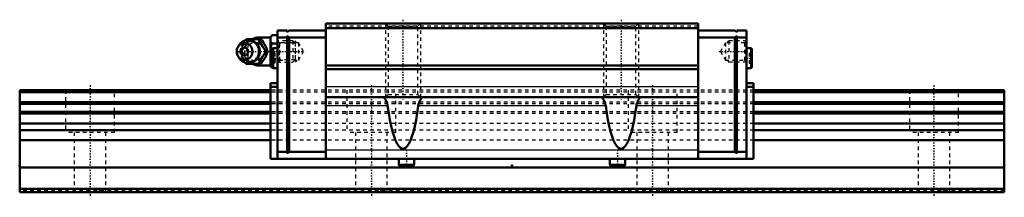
# Model space of a CAD drawing. Header units: millimetres. Extents: x -20 to 260, y -1 to 49.
import ezdxf

# ---------------------------------------------------------------- set-up
doc = ezdxf.new("R2010")
doc.units = ezdxf.units.MM
doc.linetypes.add('Center', pattern=[1.5, 0.45, -0.5, 0.05, -0.5])
doc.linetypes.add('Dashed', pattern=[2, 1, -1])
for name, color, linetype, lineweight in [('2d ConnectionPoints', 7, 'Continuous', 50), ('AM_0', 7, 'Continuous', 50), ('AM_4', 3, 'Continuous', 25), ('AM_5', 3, 'Continuous', 25), ('AM_7', 7, 'Center', 25), ('AM_9', 6, 'Dashed', 25)]:
    doc.layers.add(name, color=color, linetype=linetype, lineweight=lineweight)

# ---------------------------------------------------------------- blocks, each defined once
blk = doc.blocks.new('1_biovrsg8mbffoh9g5i8mxqlsi________0_in_HSR35M1LA1SS280LG200BM6F7130001_0')
at = {"layer": 'AM_0'}
for p, q in [((44.21, 43.18), (44.45, 43.5)), ((44.45, 43.5), (48.63, 43.5)), ((51.3, 44), (48, 44)), ((51.8, 44.62), (51.3, 44.12)), ((51.3, 44.12), (51.3, 35.88)), ((51.8, 44.62), (53.3, 44.62)), ((51.8, 42.31), (53.3, 42.31)), ((42.5, 41.96), (42.14, 41.44)), ((50.07, 40), (50.51, 40)), ((42.14, 38.56), (42.5, 38.04)), ((44.45, 36.5), (44.22, 36.81)), ((44.45, 36.5), (48.63, 36.5)), ((51.8, 37.69), (51.8, 37.69)), ((48, 36), (51.3, 36)), ((51.3, 35.88), (51.8, 35.38)), ((51.8, 35.38), (51.89, 35.38))]:
    blk.add_line(p, q, dxfattribs=at)
for points in [[(48.2, 43.5), (48.38, 42.95), (48.6, 42.38), (48.78, 41.98), (49.01, 41.55), (49.25, 41.15), (49.52, 40.75), (49.8, 40.37), (50.07, 40)], [(50.51, 40), (50.38, 40.36), (50.25, 40.73), (50.08, 41.13), (49.89, 41.53), (49.58, 42.09), (49.23, 42.66), (48.93, 43.09), (48.63, 43.5)], [(51.8, 44.62), (51.51, 44.3), (51.3, 43.96)], [(51.3, 42.97), (51.36, 42.86), (51.55, 42.58), (51.8, 42.31)], [(51.8, 42.31), (51.51, 41.67), (51.3, 40.99)], [(50.07, 40), (49.67, 39.45), (49.27, 38.88), (49.02, 38.48), (48.8, 38.05), (48.61, 37.65), (48.45, 37.25), (48.32, 36.87), (48.2, 36.5)], [(48.63, 36.5), (48.9, 36.86), (49.15, 37.23), (49.41, 37.63), (49.65, 38.03), (49.95, 38.59), (50.2, 39.16), (50.36, 39.59), (50.51, 40)], [(51.3, 39.01), (51.36, 38.8), (51.55, 38.24), (51.8, 37.69)], [(51.8, 37.69), (51.51, 37.37), (51.3, 37.03)], [(51.3, 36.04), (51.36, 35.94), (51.55, 35.65), (51.8, 35.38)]]:
    blk.add_lwpolyline(points, dxfattribs=at)
for centre, radius, start, end in [((44.96, 40), 3.3, 270, 90), ((48, 40), 4, 90, 118.4542), ((48, 40), 4, 241.5482, 270)]:
    blk.add_arc(centre, radius, start, end, dxfattribs=at)
for major_axis in [(0, 2.42), (0, -1.12)]:
    blk.add_ellipse((43.95, 40), major_axis=major_axis, ratio=0.927184, dxfattribs=at)
blk.add_ellipse((44.96, 40), major_axis=(0, 3.3), ratio=0.927184, start_param=2.207257, end_param=7.217521, dxfattribs=at)
at = {"layer": 'AM_4'}
for p, q in [((48, 44), (48, 43.52)), ((48, 36.48), (48, 36))]:
    blk.add_line(p, q, dxfattribs=at)
blk.add_ellipse((45.77, 40), major_axis=(0, 2.97), ratio=0.927184, start_param=3.499913, end_param=5.924864, dxfattribs=at)
at = {"layer": 'AM_5', "linetype": 'Dashed'}
for p, q in [((53.84, 37), (53.84, 43)), ((58.3, 42.39), (53.84, 42.39)), ((58.3, 37.61), (53.84, 37.61))]:
    blk.add_line(p, q, dxfattribs=at)
at = {"layer": 'AM_7'}
for p, q in [((44.96, 36.54), (44.96, 43.47)), ((48, 35.8), (48, 44.2)), ((41.49, 40), (61.09, 40))]:
    blk.add_line(p, q, dxfattribs=at)
at = {"layer": 'AM_9'}
for p, q in [((48, 43.52), (48, 36.48)), ((57.69, 43), (53.3, 43)), ((58.3, 42.39), (57.69, 43)), ((57.69, 43), (57.69, 37)), ((58.3, 42.39), (58.3, 37.61)), ((42.58, 40), (43.01, 40)), ((48.25, 40.02), (48.25, 39.95)), ((51.8, 37.69), (53.3, 37.69)), ((53.3, 37), (57.69, 37)), ((57.69, 37), (58.3, 37.61)), ((51.89, 35.38), (53.3, 35.38))]:
    blk.add_line(p, q, dxfattribs=at)
for points in [[(44.88, 43.5), (44.76, 43.14), (44.62, 42.77), (44.46, 42.37), (44.26, 41.97), (43.96, 41.41), (43.61, 40.84), (43.31, 40.41), (43.01, 40)], [(46.96, 37.52), (46.73, 37.38), (46.47, 37.27), (46.2, 37.18), (45.92, 37.13), (45.63, 37.12), (45.34, 37.13), (45.06, 37.18), (44.79, 37.27), (44.52, 37.39), (44.27, 37.54), (44.03, 37.72), (43.82, 37.92), (43.62, 38.16), (43.45, 38.41), (43.31, 38.68), (43.19, 38.97), (43.1, 39.26), (43.04, 39.57), (43.02, 39.88), (43.02, 40.2), (43.06, 40.51), (43.12, 40.81), (43.22, 41.11), (43.34, 41.39), (43.49, 41.65), (43.66, 41.9), (43.86, 42.12), (44.08, 42.32), (44.32, 42.49), (44.57, 42.63), (44.83, 42.75), (45.11, 42.83), (45.39, 42.87), (45.68, 42.88), (45.96, 42.86), (46.24, 42.8), (46.52, 42.71), (46.78, 42.59), (46.98, 42.47)], [(43.29, 41.76), (43.39, 41.95), (43.64, 42.35), (43.9, 42.75), (44.18, 43.13), (44.21, 43.18)], [(46.98, 42.47), (47.03, 42.44), (47.27, 42.25), (47.37, 42.15)], [(49.14, 41.36), (48.81, 41.68), (48.41, 41.99), (48, 42.25)], [(42.58, 40), (42.76, 40.55), (42.91, 40.95)], [(42.86, 39.18), (42.83, 39.25), (42.7, 39.63), (42.58, 40)], [(43.01, 40), (43.27, 39.64), (43.53, 39.27), (43.79, 38.87), (44.03, 38.47), (44.33, 37.91), (44.58, 37.34), (44.74, 36.91), (44.88, 36.5)], [(49.55, 39.25), (49.67, 39.6), (49.72, 39.95), (49.69, 40.3), (49.59, 40.64), (49.56, 40.73)], [(44.22, 36.81), (44.04, 37.05), (43.65, 37.62), (43.4, 38.03), (43.19, 38.42)], [(47.49, 37.98), (47.43, 37.91), (47.22, 37.71), (46.98, 37.53), (46.96, 37.52)], [(48, 37.75), (48.46, 38.04), (48.84, 38.35), (49.13, 38.64)]]:
    blk.add_lwpolyline(points, dxfattribs=at)
blk.add_arc((48, 40), 4, 118.4542, 241.5482, dxfattribs=at)
for centre, major_axis in [((45.5, 40), (0, -2.97)), ((46.98, 40), (0, -3.44))]:
    blk.add_ellipse(centre, major_axis=major_axis, ratio=0.927184, dxfattribs=at)
for centre, major_axis, start_param, end_param in [((45.77, 40), (0, 2.97), 5.924864, 7.06367), ((46.85, 40), (0, -2.57), 2.639469, 6.785309), ((44.96, 40), (0, 3.3), 0.934336, 2.207257), ((45.77, 40), (0, 2.97), 2.250412, 3.499913)]:
    blk.add_ellipse(centre, major_axis=major_axis, ratio=0.927184, start_param=start_param, end_param=end_param, dxfattribs=at)
blk = doc.blocks.new('2_HSR35M1LASSB_M6F1_Slider_0_in_HSR35M1LA1SS280LG200BM6F7130001_0')
at = {"layer": 'AM_0'}
for p, q in [((172.9, 48), (67.1, 48)), ((67.1, 48), (67.1, 9.5)), ((172.9, 48), (172.9, 9.5)), ((56.1, 46), (53.3, 46)), ((53.3, 46), (53.3, 9.5)), ((56.1, 45.5), (56.6, 46)), ((56.1, 46), (56.1, 45.5)), ((67.1, 46), (56.6, 46)), ((172.9, 46.6), (67.1, 46.6)), ((172.9, 46), (183.4, 46)), ((183.9, 45.5), (183.4, 46)), ((183.9, 46), (186.7, 46)), ((183.9, 46), (183.9, 45.5)), ((186.7, 9.5), (186.7, 46)), ((56.1, 44), (53.3, 44)), ((56.1, 44.5), (56.1, 11)), ((56.6, 44), (56.1, 44.5)), ((67.1, 44), (56.6, 44)), ((56.6, 44), (56.6, 11.5)), ((172.9, 44), (183.4, 44)), ((183.4, 44), (183.9, 44.5)), ((183.4, 44), (183.4, 11.5)), ((183.9, 44.5), (183.9, 11)), ((183.9, 44), (186.7, 44)), ((51.8, 40.57), (51.8, 35.63)), ((53.3, 40.95), (52.17, 40.95)), ((187.82, 40.95), (186.7, 40.95)), ((188.2, 40.57), (188.2, 35.63)), ((52.17, 35.25), (53.3, 35.25)), ((172.9, 36), (67.1, 36)), ((172.9, 35), (67.1, 35)), ((186.7, 35.25), (187.82, 35.25)), ((51.3, 31), (51.3, 9.5)), ((51.3, 31), (53.3, 31)), ((188.7, 31), (186.7, 31)), ((188.7, 31), (188.7, 9.5)), ((51.3, 30), (53.3, 30)), ((188.7, 30), (186.7, 30)), ((172.9, 27), (67.1, 27)), ((56.1, 11.5), (53.3, 11.5)), ((56.1, 11), (56.6, 11.5)), ((67.1, 11.5), (56.6, 11.5)), ((172.9, 11.5), (183.4, 11.5)), ((183.9, 11), (183.4, 11.5)), ((183.9, 11.5), (186.7, 11.5)), ((188.7, 9.5), (51.3, 9.5)), ((87.82, 9.5), (87.82, 7.94)), ((92.18, 7.94), (92.18, 9.5)), ((147.82, 9.5), (147.82, 7.94)), ((152.18, 7.94), (152.18, 9.5)), ((88.25, 7.5), (91.75, 7.5)), ((148.25, 7.5), (151.75, 7.5))]:
    blk.add_line(p, q, dxfattribs=at)
for points in [[(83.51, 27), (83.57, 26.96), (83.66, 26.85), (83.79, 26.68), (83.93, 26.44), (84.11, 26.13), (84.28, 25.75), (84.46, 25.29), (84.6, 24.77), (84.64, 24.52)], [(93.36, 24.52), (93.45, 24.99), (93.59, 25.43), (93.74, 25.82), (93.91, 26.17), (94.1, 26.5), (94.26, 26.75), (94.39, 26.92), (94.47, 27), (94.49, 27)], [(145.51, 27), (145.57, 26.96), (145.66, 26.85), (145.79, 26.68), (145.93, 26.44), (146.11, 26.13), (146.28, 25.75), (146.46, 25.29), (146.6, 24.77), (146.64, 24.52)], [(155.36, 24.52), (155.45, 24.99), (155.59, 25.43), (155.74, 25.82), (155.91, 26.17), (156.1, 26.5), (156.26, 26.75), (156.39, 26.92), (156.47, 27), (156.49, 27)], [(93.36, 24.52), (93.05, 22.44), (92.71, 20.52), (92.35, 18.77), (91.95, 17.21), (91.54, 15.85), (91.1, 14.7), (90.65, 13.77), (90.19, 13.07), (89.71, 12.6), (89.24, 12.36), (88.76, 12.37), (88.28, 12.6), (87.81, 13.08), (87.34, 13.79), (86.89, 14.72), (86.46, 15.87), (86.04, 17.23), (85.65, 18.79), (85.28, 20.54), (84.94, 22.47), (84.64, 24.52)], [(155.36, 24.52), (155.05, 22.44), (154.71, 20.52), (154.35, 18.77), (153.95, 17.21), (153.54, 15.85), (153.1, 14.7), (152.65, 13.77), (152.19, 13.07), (151.71, 12.6), (151.24, 12.36), (150.76, 12.37), (150.28, 12.6), (149.81, 13.08), (149.34, 13.79), (148.89, 14.72), (148.46, 15.87), (148.04, 17.23), (147.65, 18.79), (147.28, 20.54), (146.94, 22.47), (146.64, 24.52)]]:
    blk.add_lwpolyline(points, dxfattribs=at)
for centre, radius, start, end in [((52.17, 40.57), 0.375, 90, 180), ((187.82, 40.57), 0.375, 0, 90), ((52.17, 35.63), 0.375, 180, 270), ((187.82, 35.63), 0.375, 270, 360), ((88.25, 7.94), 0.437, 180, 270), ((91.75, 7.94), 0.437, 270, 0), ((148.25, 7.94), 0.437, 180, 270), ((151.75, 7.94), 0.437, 270, 360)]:
    blk.add_arc(centre, radius, start, end, dxfattribs=at)
at = {"layer": 'AM_4'}
for p, q in [((52.17, 40.95), (52.17, 35.25)), ((187.82, 40.95), (187.82, 35.25)), ((172.9, 30), (67.1, 30)), ((84.64, 24.52), (67.1, 24.52)), ((146.64, 24.52), (93.36, 24.52)), ((172.9, 24.52), (155.36, 24.52)), ((172.9, 11.98), (67.1, 11.98)), ((87.82, 7.94), (92.18, 7.94)), ((147.82, 7.94), (152.18, 7.94))]:
    blk.add_line(p, q, dxfattribs=at)
at = {"layer": 'AM_5', "linetype": 'Dashed'}
for p, q in [((84, 48), (84, 27)), ((94, 48), (94, 27)), ((146, 48), (146, 27)), ((156, 48), (156, 27)), ((58.8, 42.46), (58.3, 43)), ((58.3, 43), (58.3, 37)), ((181.2, 42.46), (181.7, 43)), ((186.7, 43), (181.7, 43)), ((181.7, 43), (181.7, 37)), ((58.8, 37.54), (58.3, 37)), ((181.2, 37.54), (181.7, 37)), ((186.7, 37), (181.7, 37))]:
    blk.add_line(p, q, dxfattribs=at)
at = {"layer": 'AM_7'}
for p, q in [((89, 49.05), (89, 25.95)), ((151, 49.05), (151, 25.95)), ((178.91, 40), (187.07, 40)), ((51.72, 38.1), (53.37, 38.1)), ((186.62, 38.1), (188.28, 38.1)), ((90, 12.09), (90, 7.28)), ((150, 12.09), (150, 7.28))]:
    blk.add_line(p, q, dxfattribs=at)
at = {"layer": 'AM_9'}
for p, q in [((84, 48), (84.81, 47.19)), ((93.19, 47.19), (94, 48)), ((146, 48), (146.81, 47.19)), ((155.19, 47.19), (156, 48)), ((172.9, 47.2), (67.1, 47.2)), ((84.81, 47.19), (84.81, 27.81)), ((84.81, 47.19), (93.19, 47.19)), ((93.19, 27.81), (93.19, 47.19)), ((146.81, 47.19), (146.81, 27.81)), ((146.81, 47.19), (155.19, 47.19)), ((155.19, 27.81), (155.19, 47.19)), ((53.84, 42.46), (53.3, 43)), ((59.3, 42.46), (53.84, 42.46)), ((53.84, 42.46), (53.84, 37.54)), ((60.72, 40), (59.3, 42.46)), ((59.3, 42.46), (59.3, 37.54)), ((180.7, 42.46), (179.28, 40)), ((186.16, 42.46), (180.7, 42.46)), ((180.7, 42.46), (180.7, 37.54)), ((186.7, 43), (186.16, 42.46)), ((186.16, 42.46), (186.16, 37.54)), ((52.55, 39.54), (51.8, 39.54)), ((52.55, 39.54), (52.55, 36.66)), ((59.3, 37.54), (60.72, 40)), ((179.28, 40), (180.7, 37.54)), ((187.45, 39.54), (188.2, 39.54)), ((187.45, 39.54), (187.45, 36.66)), ((52.55, 38.82), (51.8, 38.82)), ((52.55, 37.38), (51.8, 37.38)), ((52.55, 36.66), (51.8, 36.66)), ((53.3, 37), (53.84, 37.54)), ((53.84, 37.54), (59.3, 37.54)), ((180.7, 37.54), (186.16, 37.54)), ((186.16, 37.54), (186.7, 37)), ((187.45, 38.82), (188.2, 38.82)), ((187.45, 37.38), (188.2, 37.38)), ((187.45, 36.66), (188.2, 36.66)), ((188.7, 29), (51.3, 29)), ((188.7, 28.47), (51.3, 28.47)), ((188.7, 25.64), (51.3, 25.64)), ((84.81, 27.81), (84, 27)), ((84.81, 27.81), (93.19, 27.81)), ((94, 27), (93.19, 27.81)), ((146.81, 27.81), (146, 27)), ((146.81, 27.81), (155.19, 27.81)), ((156, 27), (155.19, 27.81)), ((188.7, 25.11), (51.3, 25.11)), ((188.7, 22.88), (51.3, 22.88)), ((188.7, 22.36), (51.3, 22.36)), ((188.7, 19.52), (51.3, 19.52)), ((188.7, 17.68), (51.3, 17.68)), ((188.7, 14.75), (51.3, 14.75))]:
    blk.add_line(p, q, dxfattribs=at)
blk = doc.blocks.new('3_HSR35M1LA128020_Rail_0_in_HSR35M1LA1SS280LG200BM6F7130001_0')
at = {"layer": 'AM_0'}
for p, q in [((51.3, 29), (-20, 29)), ((-20, 29), (-20, 0)), ((51.3, 28.47), (-20, 28.47)), ((260, 29), (188.7, 29)), ((260, 28.47), (188.7, 28.47)), ((260, 29), (260, 0)), ((51.3, 25.64), (-20, 25.64)), ((260, 25.64), (188.7, 25.64)), ((51.3, 25.11), (-20, 25.11)), ((51.3, 22.88), (-20, 22.88)), ((260, 25.11), (188.7, 25.11)), ((260, 22.88), (188.7, 22.88)), ((51.3, 22.36), (-20, 22.36)), ((260, 22.36), (188.7, 22.36)), ((51.3, 19.52), (-20, 19.52)), ((51.3, 17.68), (-20, 17.68)), ((260, 19.52), (188.7, 19.52)), ((260, 17.68), (188.7, 17.68)), ((51.3, 14.75), (-20, 14.75)), ((260, 14.75), (188.7, 14.75)), ((260, 7), (-20, 7)), ((260, 1), (-20, 1)), ((260, 0), (-20, 0))]:
    blk.add_line(p, q, dxfattribs=at)
at = {"layer": 'AM_7'}
for p, q in [((0, 30.45), (0, -1.45)), ((80, 30.45), (80, -1.45)), ((160, 30.45), (160, -1.45)), ((240, 30.45), (240, -1.45))]:
    blk.add_line(p, q, dxfattribs=at)
at = {"layer": 'AM_9'}
for p, q in [((-7, 29), (-7, 17)), ((7, 17), (7, 29)), ((188.7, 29), (51.3, 29)), ((188.7, 28.47), (51.3, 28.47)), ((73, 29), (73, 17)), ((87, 17), (87, 29)), ((153, 29), (153, 17)), ((167, 17), (167, 29)), ((233, 29), (233, 17)), ((247, 17), (247, 29)), ((188.7, 25.64), (51.3, 25.64)), ((188.7, 25.11), (51.3, 25.11)), ((188.7, 22.88), (51.3, 22.88)), ((188.7, 22.36), (51.3, 22.36)), ((7, 17), (-7, 17)), ((-4.5, 17), (-4.5, 0)), ((4.5, 0), (4.5, 17)), ((188.7, 19.52), (51.3, 19.52)), ((188.7, 17.68), (51.3, 17.68)), ((87, 17), (73, 17)), ((75.5, 17), (75.5, 0)), ((84.5, 0), (84.5, 17)), ((167, 17), (153, 17)), ((155.5, 17), (155.5, 0)), ((164.5, 0), (164.5, 17)), ((247, 17), (233, 17)), ((235.5, 17), (235.5, 0)), ((244.5, 0), (244.5, 17)), ((188.7, 14.75), (51.3, 14.75)), ((260, 0.5), (-20, 0.5))]:
    blk.add_line(p, q, dxfattribs=at)
for points in [[(-2.49, 0.5), (-2.8, 0.27), (-3.1, 0.01), (-3.11, 0)], [(3.11, 0), (2.82, 0.26), (2.5, 0.49), (2.49, 0.5)], [(77.51, 0.5), (77.2, 0.27), (76.9, 0.01), (76.89, 0)], [(83.11, 0), (82.82, 0.26), (82.5, 0.49), (82.49, 0.5)], [(157.51, 0.5), (157.2, 0.27), (156.9, 0.01), (156.89, 0)], [(163.11, 0), (162.82, 0.26), (162.5, 0.49), (162.49, 0.5)], [(237.51, 0.5), (237.2, 0.27), (236.9, 0.01), (236.89, 0)], [(243.11, 0), (242.82, 0.26), (242.5, 0.49), (242.49, 0.5)]]:
    blk.add_lwpolyline(points, dxfattribs=at)

msp = doc.modelspace()

# ---------------------------------------------------------------- linework, layer by layer
at = {"layer": '2d ConnectionPoints'}
for p in [(53.3, 40), (186.7, 40), (-20, 7.5), (120, 7.5), (0, 0), (0, 0)]:
    msp.add_point(p, dxfattribs=at)

# ---------------------------------------------------------------- block references
for name in ['2_HSR35M1LASSB_M6F1_Slider_0_in_HSR35M1LA1SS280LG200BM6F7130001_0', '1_biovrsg8mbffoh9g5i8mxqlsi________0_in_HSR35M1LA1SS280LG200BM6F7130001_0', '3_HSR35M1LA128020_Rail_0_in_HSR35M1LA1SS280LG200BM6F7130001_0']:
    msp.add_blockref(name, (0, 0))

doc.saveas('drawing.dxf')
